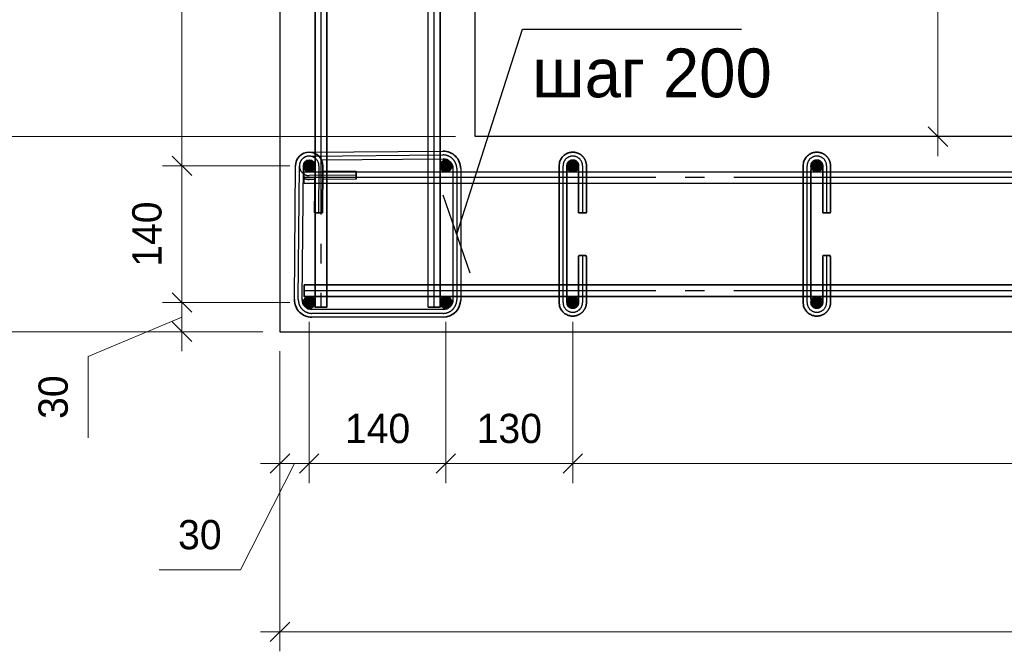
# Model space of a CAD drawing. Header units: millimetres. Extents: x -33345 to 4712671, y -3392 to 121473.
# Tile 249 of 256: x 1323797 to 1326896, y 55569 to 57558. Entities that reach past the tile are written whole.
import ezdxf
from ezdxf.enums import TextEntityAlignment as Align

# ---------------------------------------------------------------- set-up
doc = ezdxf.new("R2010")
doc.units = ezdxf.units.MM
doc.linetypes.add('ГОСТ 2.303 5', pattern=[24, 20, -1.5, 1, -1.5])
for name, color, linetype, lineweight in [('.', 7, 'Continuous', 15), ('_Армирования', 172, 'Continuous', 30), ('w-арматура', 164, 'Continuous', 35), ('СПДС_w-размеры', 7, 'Continuous', 0)]:
    doc.layers.add(name, color=color, linetype=linetype, lineweight=lineweight)
doc.layers.add('КЖ_СИМВОЛЫ', color=7, linetype='Continuous')
doc.styles.add('X-U-RW-01$0$StyleROMANS', font='GOTHIC.TTF')
doc.styles.add('ГОСТ 2.304', font='cs_gost2304.shx', dxfattribs={"oblique": 15})
doc.dimstyles.new('СПДС', dxfattribs={"dimscale": 100, "dimtxt": 1.5, "dimasz": 1, "dimexe": 1, "dimexo": 1, "dimgap": 1, "dimtad": 1, "dimdec": 0, "dimtxsty": 'ГОСТ 2.304', "dimblk": 'OBLIQUE', "dimcen": 2.5, "dimdle": 1, "dimadec": 0, "dimazin": 2, "dimtfac": 0.75, "dimtdec": 0, "dimtmove": 1, "dimatfit": 3, "dimldrblk": 'ARCHTICK', "dimfxl": 1, "dimtfill": 1, "dimtolj": 1, "dimarcsym": 1})

# ---------------------------------------------------------------- blocks, each defined once
blk = doc.blocks.new('_Oblique')
at = {"color": 0, "linetype": 'ByBlock', "lineweight": -2}
blk.add_line((-0.5, -0.5), (0.5, 0.5), dxfattribs=at)
blk = doc.blocks.new('*D211')
at = {"layer": 'Defpoints', "color": 0, "lineweight": 0, "ltscale": 4, "transparency": 16777216}
for p in [(-43452853.8, 22692813.9, -34135.1), (-43452153.8, 22692813.9, -17067.5), (-43452853.8, 22691988.3)]:
    blk.add_point(p, dxfattribs=at)
at = {"layer": 'СПДС_w-размеры', "color": 0, "lineweight": -2, "ltscale": 4, "transparency": 16777216}
for p, q in [((-43452853.8, 22692713.9), (-43452853.8, 22691888.3)), ((-43452153.8, 22692713.9), (-43452153.8, 22691888.3)), ((-43452053.8, 22691988.3), (-43452953.8, 22691988.3))]:
    blk.add_line(p, q, dxfattribs=at)
at = {"layer": 'СПДС_w-размеры', "color": 0, "lineweight": -2, "ltscale": 4, "transparency": 16777216, "xscale": 100, "yscale": 100, "zscale": 100, "rotation": 180}
blk.add_blockref('_Oblique', (-43452853.8, 22691988.3), dxfattribs=at)
at = {"layer": 'СПДС_w-размеры', "color": 0, "lineweight": -2, "ltscale": 4, "transparency": 16777216, "xscale": 100, "yscale": 100, "zscale": 100}
blk.add_blockref('_Oblique', (-43452153.8, 22691988.3), dxfattribs=at)
at = {"layer": 'СПДС_w-размеры', "color": 0, "ltscale": 4, "transparency": 16777216, "insert": (-43452503.8, 22692167.1), "char_height": 150, "attachment_point": 5, "style": 'X-U-RW-01$0$StyleROMANS', "bg_fill": 3, "box_fill_scale": 1.1, "bg_fill_color": 256, "bg_fill_true_color": 13158600, "bg_fill_transparency": 0}
blk.add_mtext('\\A1;140', dxfattribs=at)
blk = doc.blocks.new('_ArchTick')
at = {"color": 0, "linetype": 'ByBlock', "const_width": 0.15}
blk.add_lwpolyline([(-0.5, -0.5), (0.5, 0.5)], dxfattribs=at)
blk = doc.blocks.new('*D226')
at = {"layer": 'Defpoints', "color": 0, "lineweight": 0, "ltscale": 4, "transparency": 16777216}
for p in [(-43452853.8, 22692813.9), (-43453003.8, 22692663.9), (-43453003.8, 22691988.3)]:
    blk.add_point(p, dxfattribs=at)
at = {"layer": 'СПДС_w-размеры', "color": 0, "lineweight": -2, "ltscale": 4, "transparency": 16777216}
for p, q in [((-43452853.8, 22692713.9), (-43452853.8, 22691888.3)), ((-43453003.8, 22692563.9), (-43453003.8, 22691888.3)), ((-43452928.8, 22691988.3), (-43453205.1, 22691443.9)), ((-43453003.8, 22691988.3), (-43453103.8, 22691988.3)), ((-43452853.8, 22691988.3), (-43453003.8, 22691988.3)), ((-43452853.8, 22691988.3), (-43453003.8, 22691988.3)), ((-43452853.8, 22691988.3), (-43452753.8, 22691988.3)), ((-43453205.1, 22691443.9), (-43453622.5, 22691443.9))]:
    blk.add_line(p, q, dxfattribs=at)
at = {"layer": 'СПДС_w-размеры', "color": 0, "lineweight": -2, "ltscale": 4, "transparency": 16777216, "xscale": 100, "yscale": 100, "zscale": 100}
blk.add_blockref('_Oblique', (-43453003.8, 22691988.3), dxfattribs=at)
at = {"layer": 'СПДС_w-размеры', "color": 0, "lineweight": -2, "ltscale": 4, "transparency": 16777216, "xscale": 100, "yscale": 100, "zscale": 100, "rotation": 180}
blk.add_blockref('_Oblique', (-43452853.8, 22691988.3), dxfattribs=at)
at = {"layer": 'СПДС_w-размеры', "color": 0, "ltscale": 4, "transparency": 16777216, "insert": (-43453413.8, 22691622.7), "char_height": 150, "attachment_point": 5, "style": 'X-U-RW-01$0$StyleROMANS', "bg_fill": 3, "box_fill_scale": 1.1, "bg_fill_color": 256, "bg_fill_true_color": 13158600, "bg_fill_transparency": 0}
blk.add_mtext('\\A1;30', dxfattribs=at)
blk = doc.blocks.new('*D212')
at = {"layer": 'Defpoints', "color": 0, "lineweight": 0, "ltscale": 4, "transparency": 16777216}
for p in [(-43453505.4, 22692813.9), (-43452853.8, 22692813.9, -34135.1), (-43453003.8, 22692663.9, -17067.5)]:
    blk.add_point(p, dxfattribs=at)
at = {"layer": 'СПДС_w-размеры', "color": 0, "lineweight": -2, "ltscale": 4, "transparency": 16777216}
for p, q in [((-43453505.4, 22692813.9), (-43453505.4, 22692913.9)), ((-43452953.8, 22692813.9), (-43453605.4, 22692813.9)), ((-43453505.4, 22692663.9), (-43453505.4, 22692813.9)), ((-43453505.4, 22692663.9), (-43453505.4, 22692813.9)), ((-43453505.4, 22692738.9), (-43453985.5, 22692537.2)), ((-43453103.8, 22692663.9), (-43453605.4, 22692663.9)), ((-43453505.4, 22692663.9), (-43453505.4, 22692563.9)), ((-43453985.5, 22692537.2), (-43453985.5, 22692119.8))]:
    blk.add_line(p, q, dxfattribs=at)
at = {"layer": 'СПДС_w-размеры', "color": 0, "lineweight": -2, "ltscale": 4, "transparency": 16777216, "xscale": 100, "yscale": 100, "zscale": 100}
for p, rotation in [((-43453505.4, 22692813.9), 270), ((-43453505.4, 22692663.9), 90)]:
    blk.add_blockref('_Oblique', p, dxfattribs=dict(at, rotation=rotation))
at = {"layer": 'СПДС_w-размеры', "color": 0, "ltscale": 4, "transparency": 16777216, "insert": (-43454164.3, 22692328.5), "char_height": 150, "attachment_point": 5, "rotation": 90, "style": 'X-U-RW-01$0$StyleROMANS', "bg_fill": 3, "box_fill_scale": 1.1, "bg_fill_color": 256, "bg_fill_true_color": 13158600, "bg_fill_transparency": 0}
blk.add_mtext('\\A1;30', dxfattribs=at)
blk = doc.blocks.new('*D213')
at = {"layer": 'Defpoints', "color": 0, "lineweight": 0, "ltscale": 4, "transparency": 16777216}
for p in [(-43453505.4, 22693513.9), (-43452853.8, 22693513.9, 17067.5), (-43452853.8, 22692813.9, -34135.1)]:
    blk.add_point(p, dxfattribs=at)
at = {"layer": 'СПДС_w-размеры', "color": 0, "lineweight": -2, "ltscale": 4, "transparency": 16777216}
for p, q in [((-43453505.4, 22692713.9), (-43453505.4, 22693613.9)), ((-43452953.8, 22693513.9), (-43453605.4, 22693513.9)), ((-43452953.8, 22692813.9), (-43453605.4, 22692813.9))]:
    blk.add_line(p, q, dxfattribs=at)
at = {"layer": 'СПДС_w-размеры', "color": 0, "lineweight": -2, "ltscale": 4, "transparency": 16777216, "xscale": 100, "yscale": 100, "zscale": 100}
for p, rotation in [((-43453505.4, 22693513.9), 90), ((-43453505.4, 22692813.9), 270)]:
    blk.add_blockref('_Oblique', p, dxfattribs=dict(at, rotation=rotation))
at = {"layer": 'СПДС_w-размеры', "color": 0, "ltscale": 4, "transparency": 16777216, "insert": (-43453684.1, 22693163.9), "char_height": 150, "attachment_point": 5, "rotation": 90, "style": 'X-U-RW-01$0$StyleROMANS', "bg_fill": 3, "box_fill_scale": 1.1, "bg_fill_color": 256, "bg_fill_true_color": 13158600, "bg_fill_transparency": 0}
blk.add_mtext('\\A1;140', dxfattribs=at)
blk = doc.blocks.new('*D215')
at = {"layer": 'Defpoints', "color": 0, "lineweight": 0, "ltscale": 4, "transparency": 16777216}
for p in [(-43454529.5, 22696163.9), (-43453003.8, 22696163.9, -17067.5), (-43452003.8, 22693663.9, -17067.5)]:
    blk.add_point(p, dxfattribs=at)
at = {"layer": 'СПДС_w-размеры', "color": 0, "lineweight": -2, "ltscale": 4, "transparency": 16777216}
for p, q in [((-43454529.5, 22693563.9), (-43454529.5, 22696263.9)), ((-43453103.8, 22696163.9), (-43454629.5, 22696163.9)), ((-43452103.8, 22693663.9), (-43454629.5, 22693663.9))]:
    blk.add_line(p, q, dxfattribs=at)
at = {"layer": 'СПДС_w-размеры', "color": 0, "lineweight": -2, "ltscale": 4, "transparency": 16777216, "xscale": 100, "yscale": 100, "zscale": 100}
for p, rotation in [((-43454529.5, 22696163.9), 90), ((-43454529.5, 22693663.9), 270)]:
    blk.add_blockref('_Oblique', p, dxfattribs=dict(at, rotation=rotation))
at = {"layer": 'СПДС_w-размеры', "color": 0, "ltscale": 4, "transparency": 16777216, "insert": (-43454708.3, 22694913.9), "char_height": 150, "attachment_point": 5, "rotation": 90, "style": 'X-U-RW-01$0$StyleROMANS', "bg_fill": 3, "box_fill_scale": 1.1, "bg_fill_color": 256, "bg_fill_true_color": 13158600, "bg_fill_transparency": 0}
blk.add_mtext('\\A1;500', dxfattribs=at)
blk = doc.blocks.new('*D228')
at = {"layer": 'Defpoints', "color": 0, "lineweight": 0, "ltscale": 4, "transparency": 16777216}
for p in [(-43451503.8, 22692813.9), (-43445253.8, 22692813.9), (-43451503.8, 22691988.3)]:
    blk.add_point(p, dxfattribs=at)
at = {"layer": 'СПДС_w-размеры', "color": 0, "lineweight": -2, "ltscale": 4, "transparency": 16777216}
for p, q in [((-43451503.8, 22692713.9), (-43451503.8, 22691888.3)), ((-43445253.8, 22692713.9), (-43445253.8, 22691888.3)), ((-43445153.8, 22691988.3), (-43451603.8, 22691988.3))]:
    blk.add_line(p, q, dxfattribs=at)
at = {"layer": 'СПДС_w-размеры', "color": 0, "lineweight": -2, "ltscale": 4, "transparency": 16777216, "xscale": 100, "yscale": 100, "zscale": 100, "rotation": 180}
blk.add_blockref('_Oblique', (-43451503.8, 22691988.3), dxfattribs=at)
at = {"layer": 'СПДС_w-размеры', "color": 0, "lineweight": -2, "ltscale": 4, "transparency": 16777216, "xscale": 100, "yscale": 100, "zscale": 100}
blk.add_blockref('_Oblique', (-43445253.8, 22691988.3), dxfattribs=at)
at = {"layer": 'СПДС_w-размеры', "color": 0, "ltscale": 4, "transparency": 16777216, "insert": (-43448378.8, 22692167.1), "char_height": 150, "attachment_point": 5, "style": 'X-U-RW-01$0$StyleROMANS', "bg_fill": 3, "box_fill_scale": 1.1, "bg_fill_color": 256, "bg_fill_true_color": 13158600, "bg_fill_transparency": 0}
blk.add_mtext('\\A1;6х200=1250', dxfattribs=at)
blk = doc.blocks.new('*D219')
at = {"layer": 'Defpoints', "color": 0, "lineweight": 0, "ltscale": 4, "transparency": 16777216}
for p in [(-43453003.8, 22692663.9, -17067.5), (-43443753.8, 22692663.9, -17067.5), (-43453003.8, 22691125.8)]:
    blk.add_point(p, dxfattribs=at)
at = {"layer": 'СПДС_w-размеры', "color": 0, "lineweight": -2, "ltscale": 4, "transparency": 16777216}
for p, q in [((-43453003.8, 22692563.9), (-43453003.8, 22691025.8)), ((-43443753.8, 22692563.9), (-43443753.8, 22691025.8)), ((-43443653.8, 22691125.8), (-43453103.8, 22691125.8))]:
    blk.add_line(p, q, dxfattribs=at)
at = {"layer": 'СПДС_w-размеры', "color": 0, "lineweight": -2, "ltscale": 4, "transparency": 16777216, "xscale": 100, "yscale": 100, "zscale": 100, "rotation": 180}
blk.add_blockref('_Oblique', (-43453003.8, 22691125.8), dxfattribs=at)
at = {"layer": 'СПДС_w-размеры', "color": 0, "lineweight": -2, "ltscale": 4, "transparency": 16777216, "xscale": 100, "yscale": 100, "zscale": 100}
blk.add_blockref('_Oblique', (-43443753.8, 22691125.8), dxfattribs=at)
at = {"layer": 'СПДС_w-размеры', "color": 0, "ltscale": 4, "transparency": 16777216, "insert": (-43448378.8, 22691304.6), "char_height": 150, "attachment_point": 5, "style": 'X-U-RW-01$0$StyleROMANS', "bg_fill": 3, "box_fill_scale": 1.1, "bg_fill_color": 256, "bg_fill_true_color": 13158600, "bg_fill_transparency": 0}
blk.add_mtext('\\A1;1850', dxfattribs=at)
blk = doc.blocks.new('*D220')
at = {"layer": 'Defpoints', "color": 0, "lineweight": 0, "ltscale": 4, "transparency": 16777216}
for p in [(-43452153.8, 22692813.9, -17067.5), (-43451503.8, 22692813.9), (-43451503.8, 22691988.3)]:
    blk.add_point(p, dxfattribs=at)
at = {"layer": 'СПДС_w-размеры', "color": 0, "lineweight": -2, "ltscale": 4, "transparency": 16777216}
for p, q in [((-43452153.8, 22692713.9), (-43452153.8, 22691888.3)), ((-43451503.8, 22692713.9), (-43451503.8, 22691888.3)), ((-43452253.8, 22691988.3), (-43451403.8, 22691988.3))]:
    blk.add_line(p, q, dxfattribs=at)
at = {"layer": 'СПДС_w-размеры', "color": 0, "lineweight": -2, "ltscale": 4, "transparency": 16777216, "xscale": 100, "yscale": 100, "zscale": 100, "rotation": 180}
blk.add_blockref('_Oblique', (-43452153.8, 22691988.3), dxfattribs=at)
at = {"layer": 'СПДС_w-размеры', "color": 0, "lineweight": -2, "ltscale": 4, "transparency": 16777216, "xscale": 100, "yscale": 100, "zscale": 100}
blk.add_blockref('_Oblique', (-43451503.8, 22691988.3), dxfattribs=at)
at = {"layer": 'СПДС_w-размеры', "color": 0, "ltscale": 4, "transparency": 16777216, "insert": (-43451828.8, 22692167.1), "char_height": 150, "attachment_point": 5, "style": 'X-U-RW-01$0$StyleROMANS', "bg_fill": 3, "box_fill_scale": 1.1, "bg_fill_color": 256, "bg_fill_true_color": 13158600, "bg_fill_transparency": 0}
blk.add_mtext('\\A1;130', dxfattribs=at)
blk = doc.blocks.new('*D221')
at = {"layer": 'Defpoints', "color": 0, "lineweight": 0, "ltscale": 100, "transparency": 16777216}
for p in [(-43452003.8, 22693663.9), (-43454529.5, 22692663.9), (-43452990.9, 22692663.9)]:
    blk.add_point(p, dxfattribs=at)
at = {"layer": 'СПДС_w-размеры', "color": 0, "lineweight": -2, "ltscale": 100, "transparency": 16777216}
for p, q in [((-43454529.5, 22693763.9), (-43454529.5, 22692563.9)), ((-43452103.8, 22693663.9), (-43454629.5, 22693663.9)), ((-43453090.9, 22692663.9), (-43454629.5, 22692663.9))]:
    blk.add_line(p, q, dxfattribs=at)
at = {"layer": 'СПДС_w-размеры', "color": 0, "lineweight": -2, "ltscale": 100, "transparency": 16777216, "xscale": 100, "yscale": 100, "zscale": 100}
for p, rotation in [((-43454529.5, 22693663.9), 90), ((-43454529.5, 22692663.9), 270)]:
    blk.add_blockref('_Oblique', p, dxfattribs=dict(at, rotation=rotation))
at = {"layer": 'СПДС_w-размеры', "color": 0, "lineweight": 0, "ltscale": 100, "transparency": 16777216, "insert": (-43454708.3, 22693163.9), "char_height": 150, "attachment_point": 5, "rotation": 90, "style": 'X-U-RW-01$0$StyleROMANS', "bg_fill": 3, "box_fill_scale": 1.1, "bg_fill_color": 256, "bg_fill_true_color": 13158600, "bg_fill_transparency": 0}
blk.add_mtext('\\A1;200', dxfattribs=at)
blk = doc.blocks.new('*D229')
at = {"layer": 'Defpoints', "color": 0, "lineweight": 0, "ltscale": 4, "transparency": 16777216}
for p in [(-43449633.8, 22696163.9), (-43449303.6, 22696163.9), (-43449303.6, 22693663.9)]:
    blk.add_point(p, dxfattribs=at)
at = {"layer": 'СПДС_w-размеры', "color": 0, "lineweight": -2, "ltscale": 4, "transparency": 16777216}
for p, q in [((-43449633.8, 22693563.9), (-43449633.8, 22696263.9)), ((-43449403.6, 22696163.9), (-43449733.8, 22696163.9)), ((-43449403.6, 22693663.9), (-43449733.8, 22693663.9))]:
    blk.add_line(p, q, dxfattribs=at)
at = {"layer": 'СПДС_w-размеры', "color": 0, "lineweight": -2, "ltscale": 4, "transparency": 16777216, "xscale": 100, "yscale": 100, "zscale": 100}
for p, rotation in [((-43449633.8, 22696163.9), 90), ((-43449633.8, 22693663.9), 270)]:
    blk.add_blockref('_Oblique', p, dxfattribs=dict(at, rotation=rotation))
at = {"layer": 'СПДС_w-размеры', "color": 0, "ltscale": 4, "transparency": 16777216, "insert": (-43449812.5, 22694913.9), "char_height": 150, "attachment_point": 5, "rotation": 90, "style": 'X-U-RW-01$0$StyleROMANS', "bg_fill": 3, "box_fill_scale": 1.1, "bg_fill_color": 256, "bg_fill_true_color": 13158600, "bg_fill_transparency": 0}
blk.add_mtext('\\A1;500', dxfattribs=at)
blk = doc.blocks.new('*D225')
at = {"layer": 'Defpoints', "color": 0, "lineweight": 0, "ltscale": 4, "transparency": 16777216}
for p in [(-43452853.8, 22695513.9, 17067.5), (-43453505.4, 22693513.9), (-43453003.8, 22693513.9, 17067.5)]:
    blk.add_point(p, dxfattribs=at)
at = {"layer": 'СПДС_w-размеры', "color": 0, "lineweight": -2, "ltscale": 4, "transparency": 16777216}
for p, q in [((-43453505.4, 22695613.9), (-43453505.4, 22693413.9)), ((-43452953.8, 22695513.9), (-43453605.4, 22695513.9)), ((-43453103.8, 22693513.9), (-43453605.4, 22693513.9))]:
    blk.add_line(p, q, dxfattribs=at)
at = {"layer": 'СПДС_w-размеры', "color": 0, "lineweight": -2, "ltscale": 4, "transparency": 16777216, "xscale": 100, "yscale": 100, "zscale": 100}
for p, rotation in [((-43453505.4, 22695513.9), 90), ((-43453505.4, 22693513.9), 270)]:
    blk.add_blockref('_Oblique', p, dxfattribs=dict(at, rotation=rotation))
at = {"layer": 'СПДС_w-размеры', "color": 0, "ltscale": 4, "transparency": 16777216, "insert": (-43453684.1, 22694513.9), "char_height": 150, "attachment_point": 5, "rotation": 90, "style": 'X-U-RW-01$0$StyleROMANS', "bg_fill": 3, "box_fill_scale": 1.1, "bg_fill_color": 256, "bg_fill_true_color": 13158600, "bg_fill_transparency": 0}
blk.add_mtext('\\A1;400', dxfattribs=at)
blk = doc.blocks.new('EYJUIJU')
at = {"ltscale": 100}
for points in [[(-43452823.8, 22693513.9, 1), (-43452883.8, 22693513.9, 1)], [(-43452123.8, 22693513.9, 1), (-43452183.8, 22693513.9, 1)], [(-43451473.8, 22693513.9, 1), (-43451533.8, 22693513.9, 1)], [(-43450223.8, 22693513.9, 1), (-43450283.8, 22693513.9, 1)], [(-43452823.8, 22692813.9, 1), (-43452883.8, 22692813.9, 1)], [(-43452123.8, 22692813.9, 1), (-43452183.8, 22692813.9, 1)]]:
    blk.add_hatch(color=256, dxfattribs=at).paths.add_polyline_path(points, flags=0)
at = {"color": 1, "linetype": 'ГОСТ 2.303 5', "lineweight": 25, "ltscale": 100, "elevation": 17067.5}
for points in [[(-43452793.8, 22697663.9), (-43452793.8, 22692788.9)], [(-43452213.8, 22692788.9), (-43452213.8, 22697663.9)]]:
    blk.add_lwpolyline(points, dxfattribs=at)
at = {"lineweight": 30, "ltscale": 20}
blk.add_lwpolyline([(-43443753.8, 22696163.9), (-43444753.8, 22696163.9), (-43444753.8, 22693663.9), (-43452003.8, 22693663.9), (-43452003.8, 22696163.9), (-43453003.8, 22696163.9), (-43453003.8, 22692663.9), (-43443753.8, 22692663.9)], close=True, dxfattribs=at)
at = {"color": 1, "linetype": 'ГОСТ 2.303 5', "lineweight": 25, "ltscale": 100, "elevation": 34135.1}
blk.add_lwpolyline([(-43452613.4, 22693465.9), (-43452853.4, 22693463.9, -1), (-43452854.3, 22693563.9), (-43452168.6, 22693569.7, -0.416718), (-43452098, 22693499.7), (-43452098, 22692828, -0.414214), (-43452168, 22692758), (-43452839.7, 22692758, -0.416718), (-43452909.7, 22692828.6), (-43452903.8, 22693514.3, -1), (-43452803.8, 22693513.4), (-43452805.9, 22693273.4)], format="xyb", dxfattribs=at)
at = {"layer": '_Армирования', "ltscale": 100}
for p, q in [((-43452243.8, 22692788.9, 17067.5), (-43452243.8, 22697663.9, 17067.5)), ((-43452854.4, 22693583.9, 34135.1), (-43452168.7, 22693589.7, 34135.1)), ((-43452929.7, 22692828.8, 34135.1), (-43452923.8, 22693514.5, 34135.1)), ((-43452889.7, 22692828.4, 34135.1), (-43452883.8, 22693514.1, 34135.1)), ((-43452790.8, 22693544.4, 34135.1), (-43452168.4, 22693549.7, 34135.1)), ((-43452824.1, 22693484.1, 34135.1), (-43452853.6, 22693483.9, 34135.1)), ((-43452118, 22693499.7, 34135.1), (-43452118, 22692828, 34135.1)), ((-43452078, 22693499.7, 34135.1), (-43452078, 22692828, 34135.1)), ((-43452824.4, 22693444.1, 34135.1), (-43452853.2, 22693443.9, 34135.1)), ((-43452613.2, 22693445.9, 34135.1), (-43452784.4, 22693444.5, 34135.1)), ((-43452168, 22692778, 34135.1), (-43452839.7, 22692778, 34135.1)), ((-43452168, 22692738, 34135.1), (-43452839.7, 22692738, 34135.1))]:
    blk.add_line(p, q, dxfattribs=at)
at = {"layer": 'w-арматура', "ltscale": 100}
for points, elevation in [([(-43452823.8, 22693513.9, 1), (-43452883.8, 22693513.9, 1)], 17067.5), ([(-43452123.8, 22693513.9, 1), (-43452183.8, 22693513.9, 1)], 34135.1), ([(-43451473.8, 22693513.9, 1), (-43451533.8, 22693513.9, 1)], 51202.6), ([(-43450223.8, 22693513.9, 1), (-43450283.8, 22693513.9, 1)], 51202.6), ([(-43452823.8, 22692813.9, 1), (-43452883.8, 22692813.9, 1)], -17067.5), ([(-43452123.8, 22692813.9, 1), (-43452183.8, 22692813.9, 1)], 0)]:
    blk.add_lwpolyline(points, format="xyb", close=True, dxfattribs=dict(at, elevation=elevation))
at = {"layer": 'w-арматура', "ltscale": 100, "elevation": 34135.1}
for points in [[(-43452783.8, 22693513.3), (-43452785.9, 22693273.3), (-43452825.9, 22693273.6), (-43452823.8, 22693513.6)], [(-43452613.2, 22693445.9), (-43452613.6, 22693485.9), (-43452784.1, 22693484.5)]]:
    blk.add_lwpolyline(points, dxfattribs=at)
at = {"layer": 'w-арматура', "ltscale": 100, "extrusion": (0, 0, -1)}
for centre, radius, start, end in [((43452853.8, 22693513.9, -34135.1), 70, 0.4894, 180.4894), ((43452853.8, 22693513.9, -34135.1), 70, 0.4864, 89.5106), ((43452168, 22693499.7, -34135.1), 90, 89.5106, 180), ((43452853.8, 22693513.9, -34135.1), 30, 269.5106, 0.4894), ((43452168, 22693499.7, -34135.1), 50, 89.5106, 180), ((43452853.8, 22693513.9, -34135.1), 70, 269.5106, 295.8663), ((43452839.7, 22692828, -34135.1), 90, 270, 0.4894), ((43452839.7, 22692828, -34135.1), 50, 270, 0.4894), ((43452168, 22692828, -34135.1), 90, 180, 270), ((43452168, 22692828, -34135.1), 50, 180, 270)]:
    blk.add_arc(centre, radius, start, end, dxfattribs=at)
at = {"layer": 'КЖ_СИМВОЛЫ', "lineweight": 25, "ltscale": 4}
blk.add_line((-43451762.2, 22694215.4), (-43450640, 22694215.4), dxfattribs=at)
blk.add_lwpolyline([(-43452028.7, 22692963.4), (-43452167.3, 22693364.3)], dxfattribs=at)
at = {"layer": 'КЖ_СИМВОЛЫ', "lineweight": 25, "ltscale": 4, "style": 'X-U-RW-01$0$StyleROMANS'}
blk.add_text('шаг 200', height=250, dxfattribs=at).set_placement((-43451097.9, 22694115.4), align=Align.TOP_CENTER)
at = {"layer": 'СПДС_w-размеры', "ltscale": 4}
dim = blk.add_linear_dim(base=(-43449633.8, 22696163.9), p1=(-43449303.6, 22693663.9), p2=(-43449303.6, 22696163.9), angle=90, dimstyle='СПДС', override={"dimlfac": 0.2, "dimtxsty": 'X-U-RW-01$0$StyleROMANS', "dimblk2": 'Oblique', "dimsah": 1}, dxfattribs=at)
dim.commit()
dim.dimension.update_dxf_attribs({"geometry": '*D229', "text_midpoint": (-43449812.5, 22694913.9)})
dim = blk.add_linear_dim(base=(-43452853.8, 22691988.3, 17067.5), p1=(-43452153.8, 22692813.9, 0), p2=(-43452853.8, 22692813.9, -17067.5), dimstyle='СПДС', override={"dimlfac": 0.2, "dimtxsty": 'X-U-RW-01$0$StyleROMANS', "dimblk2": 'Oblique', "dimsah": 1}, dxfattribs=at)
dim.commit()
dim.dimension.update_dxf_attribs({"geometry": '*D211', "text_midpoint": (-43452503.8, 22691988.3, 17067.5), "dimtype": 128})
dim = blk.add_linear_dim(base=(-43451503.8, 22691988.3, 17067.5), p1=(-43445253.8, 22692813.9, 17067.5), p2=(-43451503.8, 22692813.9, 17067.5), text='6х200=<>', dimstyle='СПДС', override={"dimlfac": 0.2, "dimtxsty": 'X-U-RW-01$0$StyleROMANS', "dimblk1": 'Oblique', "dimblk2": 'Oblique', "dimsah": 1}, dxfattribs=at)
dim.commit()
dim.dimension.update_dxf_attribs({"geometry": '*D228', "text_midpoint": (-43448378.8, 22692167.1, 17067.5)})
at = {"ltscale": 100}
blk.add_hatch(color=256, dxfattribs=at).paths.add_polyline_path([(-43450223.8, 22692813.9, 1), (-43450283.8, 22692813.9, 1)], flags=0)
at = {"color": 1, "linetype": 'ГОСТ 2.303 5', "lineweight": 25, "ltscale": 100, "elevation": 51202.6}
blk.add_lwpolyline([(-43450203.8, 22693053.9), (-43450203.8, 22692813.9, -1), (-43450303.8, 22692813.9), (-43450303.8, 22693513.9, -1), (-43450203.8, 22693513.9), (-43450203.8, 22693273.9)], format="xyb", dxfattribs=at)
at = {"layer": 'w-арматура', "ltscale": 100, "elevation": 17067.5}
blk.add_lwpolyline([(-43450223.8, 22692813.9, 1), (-43450283.8, 22692813.9, 1)], format="xyb", close=True, dxfattribs=at)
at = {"layer": 'w-арматура', "ltscale": 100}
blk.add_rational_spline([(-43450223.8, 22693273.9, 51202.6), (-43450203.8, 22693273.9, 51202.6), (-43450183.8, 22693273.9, 51202.6), (-43450183.8, 22693393.9, 51202.6), (-43450183.8, 22693513.9, 51202.6), (-43450183.8, 22693583.9, 51202.6), (-43450253.8, 22693583.9, 51202.6), (-43450323.8, 22693583.9, 51202.6), (-43450323.8, 22693513.9, 51202.6), (-43450323.8, 22693163.9, 51202.6), (-43450323.8, 22692813.9, 51202.6), (-43450323.8, 22692743.9, 51202.6), (-43450253.8, 22692743.9, 51202.6), (-43450183.8, 22692743.9, 51202.6), (-43450183.8, 22692813.9, 51202.6), (-43450183.8, 22692933.9, 51202.6), (-43450183.8, 22693053.9, 51202.6), (-43450203.8, 22693053.9, 51202.6), (-43450223.8, 22693053.9, 51202.6), (-43450223.8, 22692933.9, 51202.6), (-43450223.8, 22692813.9, 51202.6), (-43450223.8, 22692783.9, 51202.6), (-43450253.8, 22692783.9, 51202.6), (-43450283.8, 22692783.9, 51202.6), (-43450283.8, 22692813.9, 51202.6), (-43450283.8, 22693163.9, 51202.6), (-43450283.8, 22693513.9, 51202.6), (-43450283.8, 22693543.9, 51202.6), (-43450253.8, 22693543.9, 51202.6), (-43450223.8, 22693543.9, 51202.6), (-43450223.8, 22693513.9, 51202.6), (-43450223.8, 22693393.9, 51202.6), (-43450223.8, 22693273.9, 51202.6)], [1, 1, 1, 1, 1, 0.707106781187, 1, 0.707106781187, 1, 1, 1, 0.707106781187, 1, 0.707106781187, 1, 1, 1, 1, 1, 1, 1, 0.707106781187, 1, 0.707106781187, 1, 1, 1, 0.707106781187, 1, 0.707106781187, 1, 1, 1], degree=2, knots=[0, 0, 0, 1, 1, 2, 2, 3.570796, 3.570796, 5.141593, 5.141593, 6.141593, 6.141593, 7.712389, 7.712389, 9.283185, 9.283185, 10.283185, 10.283185, 11.283185, 11.283185, 12.283185, 12.283185, 13.853982, 13.853982, 15.424778, 15.424778, 16.424778, 16.424778, 17.995574, 17.995574, 19.566371, 19.566371, 20.566371, 20.566371, 20.566371], dxfattribs=at)
at = {"layer": 'СПДС_w-размеры', "ltscale": 4}
dim = blk.add_linear_dim(base=(-43453003.8, 22691988.3, 17067.5), p1=(-43452853.8, 22692813.9, 17067.5), p2=(-43453003.8, 22692663.9, 17067.5), dimstyle='СПДС', override={"dimlfac": 0.2, "dimtxsty": 'X-U-RW-01$0$StyleROMANS', "dimblk1": 'Oblique', "dimblk2": 'Oblique', "dimsah": 1}, dxfattribs=at)
dim.commit()
dim.dimension.update_dxf_attribs({"geometry": '*D226', "text_midpoint": (-43453305.1, 22691443.9, 17067.5), "dimtype": 128})
dim = blk.add_linear_dim(base=(-43453505.4, 22692813.9, 17067.5), p1=(-43453003.8, 22692663.9), p2=(-43452853.8, 22692813.9, -17067.5), angle=90, dimstyle='СПДС', override={"dimlfac": 0.2, "dimtxsty": 'X-U-RW-01$0$StyleROMANS', "dimblk1": 'Oblique', "dimblk2": 'Oblique', "dimsah": 1}, dxfattribs=at)
dim.commit()
dim.dimension.update_dxf_attribs({"geometry": '*D212', "text_midpoint": (-43453985.5, 22692437.2, 17067.5), "dimtype": 128})
dim = blk.add_linear_dim(base=(-43453505.4, 22693513.9, 17067.5), p1=(-43452853.8, 22692813.9, -17067.5), p2=(-43452853.8, 22693513.9, 34135.1), angle=90, dimstyle='СПДС', override={"dimlfac": 0.2, "dimtxsty": 'X-U-RW-01$0$StyleROMANS', "dimblk2": 'Oblique', "dimsah": 1}, dxfattribs=at)
dim.commit()
dim.dimension.update_dxf_attribs({"geometry": '*D213', "text_midpoint": (-43453505.4, 22693163.9, 17067.5), "dimtype": 128})
dim = blk.add_linear_dim(base=(-43453003.8, 22691125.8, 17067.5), p1=(-43443753.8, 22692663.9), p2=(-43453003.8, 22692663.9), dimstyle='СПДС', override={"dimlfac": 0.2, "dimtxsty": 'X-U-RW-01$0$StyleROMANS', "dimblk1": 'Oblique', "dimblk2": 'Oblique', "dimsah": 1}, dxfattribs=at)
dim.commit()
dim.dimension.update_dxf_attribs({"geometry": '*D219', "text_midpoint": (-43448378.8, 22691304.6, 17067.5)})
at = {"color": 1, "linetype": 'ГОСТ 2.303 5', "lineweight": 25, "ltscale": 100}
for points, elevation in [([(-43443878.8, 22693453.9), (-43452878.8, 22693453.9)], 17067.5), ([(-43443878.8, 22692873.9), (-43452878.8, 22692873.9)], 0)]:
    blk.add_lwpolyline(points, dxfattribs=dict(at, elevation=elevation))
at = {"layer": '_Армирования', "ltscale": 100, "elevation": 17067.5}
blk.add_lwpolyline([(-43443878.8, 22693483.9), (-43443878.8, 22693423.9), (-43452878.8, 22693423.9), (-43452878.8, 22693483.9)], close=True, dxfattribs=at)
at = {"layer": 'w-арматура', "ltscale": 100}
blk.add_lwpolyline([(-43443878.8, 22692903.9), (-43443878.8, 22692843.9), (-43452878.8, 22692843.9), (-43452878.8, 22692903.9)], close=True, dxfattribs=at)
at = {"layer": 'СПДС_w-размеры', "ltscale": 4}
dim = blk.add_linear_dim(base=(-43454529.5, 22696163.9, 17067.5), p1=(-43452003.8, 22693663.9), p2=(-43453003.8, 22696163.9), angle=90, dimstyle='СПДС', override={"dimlfac": 0.2, "dimtxsty": 'X-U-RW-01$0$StyleROMANS', "dimblk1": 'Oblique', "dimblk2": 'Oblique', "dimsah": 1}, dxfattribs=at)
dim.commit()
dim.dimension.update_dxf_attribs({"geometry": '*D215', "text_midpoint": (-43454708.3, 22694913.9, 17067.5)})
at = {"layer": 'w-арматура', "ltscale": 100, "elevation": 17067.5}
blk.add_lwpolyline([(-43452823.8, 22697663.9), (-43452763.8, 22697663.9), (-43452763.8, 22692788.9), (-43452823.8, 22692788.9)], close=True, dxfattribs=at)
blk.add_lwpolyline([(-43452243.8, 22697663.9), (-43452183.8, 22697663.9), (-43452183.8, 22692788.9), (-43452243.8, 22692788.9)], dxfattribs=at)
at = {"layer": 'w-арматура', "ltscale": 100, "extrusion": (0, 0, -1), "elevation": -34135.1}
blk.add_lwpolyline([(43452854.1, 22693543.9, -0.409219), (43452883.8, 22693514.1, 1), (43452823.8, 22693513.6)], format="xyb", dxfattribs=at)
at = {"layer": 'КЖ_СИМВОЛЫ', "lineweight": 25, "ltscale": 4}
blk.add_line((-43452098, 22693163.9), (-43451762.2, 22694215.4), dxfattribs=at)
at = {"layer": 'СПДС_w-размеры', "ltscale": 4}
dim = blk.add_linear_dim(base=(-43451503.8, 22691988.3, 17067.5), p1=(-43452153.8, 22692813.9, 0), p2=(-43451503.8, 22692813.9, 17067.5), angle=180, dimstyle='СПДС', override={"dimlfac": 0.2, "dimtxsty": 'X-U-RW-01$0$StyleROMANS', "dimblk1": 'Oblique', "dimblk2": 'Oblique', "dimsah": 1}, dxfattribs=at)
dim.commit()
dim.dimension.update_dxf_attribs({"geometry": '*D220', "text_midpoint": (-43451828.8, 22692167.1, 17067.5)})
at = {"ltscale": 100}
blk.add_hatch(color=256, dxfattribs=at).paths.add_polyline_path([(-43451473.8, 22692813.9, 1), (-43451533.8, 22692813.9, 1)], flags=0)
at = {"color": 1, "linetype": 'ГОСТ 2.303 5', "lineweight": 25, "ltscale": 100, "elevation": 17067.5}
blk.add_lwpolyline([(-43451453.8, 22693053.9), (-43451453.8, 22692813.9, -1), (-43451553.8, 22692813.9), (-43451553.8, 22693513.9, -1), (-43451453.8, 22693513.9), (-43451453.8, 22693273.9)], format="xyb", dxfattribs=at)
at = {"layer": 'w-арматура', "ltscale": 100, "elevation": 17067.5}
blk.add_lwpolyline([(-43451473.8, 22692813.9, 1), (-43451533.8, 22692813.9, 1)], format="xyb", close=True, dxfattribs=at)
at = {"layer": 'w-арматура', "ltscale": 100}
blk.add_rational_spline([(-43451473.8, 22693273.9, 17067.5), (-43451453.8, 22693273.9, 17067.5), (-43451433.8, 22693273.9, 17067.5), (-43451433.8, 22693393.9, 17067.5), (-43451433.8, 22693513.9, 17067.5), (-43451433.8, 22693583.9, 17067.5), (-43451503.8, 22693583.9, 17067.5), (-43451573.8, 22693583.9, 17067.5), (-43451573.8, 22693513.9, 17067.5), (-43451573.8, 22693163.9, 17067.5), (-43451573.8, 22692813.9, 17067.5), (-43451573.8, 22692743.9, 17067.5), (-43451503.8, 22692743.9, 17067.5), (-43451433.8, 22692743.9, 17067.5), (-43451433.8, 22692813.9, 17067.5), (-43451433.8, 22692933.9, 17067.5), (-43451433.8, 22693053.9, 17067.5), (-43451453.8, 22693053.9, 17067.5), (-43451473.8, 22693053.9, 17067.5), (-43451473.8, 22692933.9, 17067.5), (-43451473.8, 22692813.9, 17067.5), (-43451473.8, 22692783.9, 17067.5), (-43451503.8, 22692783.9, 17067.5), (-43451533.8, 22692783.9, 17067.5), (-43451533.8, 22692813.9, 17067.5), (-43451533.8, 22693163.9, 17067.5), (-43451533.8, 22693513.9, 17067.5), (-43451533.8, 22693543.9, 17067.5), (-43451503.8, 22693543.9, 17067.5), (-43451473.8, 22693543.9, 17067.5), (-43451473.8, 22693513.9, 17067.5), (-43451473.8, 22693393.9, 17067.5), (-43451473.8, 22693273.9, 17067.5)], [1, 1, 1, 1, 1, 0.707106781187, 1, 0.707106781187, 1, 1, 1, 0.707106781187, 1, 0.707106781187, 1, 1, 1, 1, 1, 1, 1, 0.707106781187, 1, 0.707106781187, 1, 1, 1, 0.707106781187, 1, 0.707106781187, 1, 1, 1], degree=2, knots=[0, 0, 0, 1, 1, 2, 2, 3.570796, 3.570796, 5.141593, 5.141593, 6.141593, 6.141593, 7.712389, 7.712389, 9.283185, 9.283185, 10.283185, 10.283185, 11.283185, 11.283185, 12.283185, 12.283185, 13.853982, 13.853982, 15.424778, 15.424778, 16.424778, 16.424778, 17.995574, 17.995574, 19.566371, 19.566371, 20.566371, 20.566371, 20.566371], dxfattribs=at)
at = {"layer": 'СПДС_w-размеры', "lineweight": 0, "ltscale": 100}
dim = blk.add_linear_dim(base=(-43454529.5, 22692663.9), p1=(-43452003.8, 22693663.9), p2=(-43452990.9, 22692663.9), angle=90, dimstyle='СПДС', override={"dimlfac": 0.2, "dimtxsty": 'X-U-RW-01$0$StyleROMANS', "dimblk1": 'Oblique', "dimblk2": 'Oblique', "dimsah": 1}, dxfattribs=at)
dim.commit()
dim.dimension.update_dxf_attribs({"geometry": '*D221', "text_midpoint": (-43454708.3, 22693163.9)})
at = {"layer": 'СПДС_w-размеры', "ltscale": 4}
dim = blk.add_linear_dim(base=(-43453505.4, 22693513.9), p1=(-43452853.8, 22695513.9, 17067.5), p2=(-43453003.8, 22693513.9, 17067.5), angle=90, dimstyle='СПДС', override={"dimlfac": 0.2, "dimtxsty": 'X-U-RW-01$0$StyleROMANS', "dimblk2": 'Oblique', "dimsah": 1}, dxfattribs=at)
dim.commit()
dim.dimension.update_dxf_attribs({"geometry": '*D225', "text_midpoint": (-43453684.1, 22694513.9)})

msp = doc.modelspace()

# ---------------------------------------------------------------- block references
at = {"layer": '.', "xscale": 0.6144608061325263, "yscale": 0.6144608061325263, "zscale": 0.6144608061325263}
msp.add_blockref('EYJUIJU', (28024783.729, -13887176.909), dxfattribs=at)

doc.saveas('drawing.dxf')
